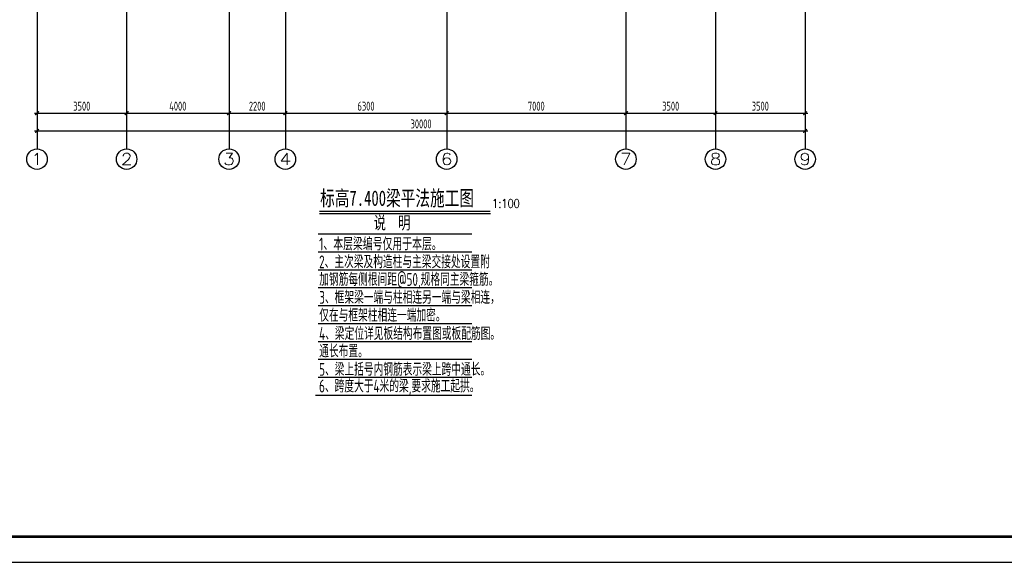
# Model space of a CAD drawing. Extents: x -302077 to 107904, y -9283 to 295706.
# Tile 198 of 256: x -44632 to -6178, y 113511 to 134706. Entities that reach past the tile are written whole.
import ezdxf
from ezdxf.enums import TextEntityAlignment as Align

# ---------------------------------------------------------------- set-up
doc = ezdxf.new("R2010")
doc.units = 0
doc.header["$LTSCALE"] = 500
doc.header["$MEASUREMENT"] = 0
doc.layers.get('0').update_dxf_attribs({"linetype": 'CONTINUOUS'})
doc.layers.get('Defpoints').update_dxf_attribs({"linetype": 'CONTINUOUS'})
for name, color, linetype in [('AXIS', 3, 'CONTINUOUS'), ('AXIS_TEXT', 7, 'CONTINUOUS'), ('PUB_DIM', 3, 'CONTINUOUS'), ('PUB_TITLE', 4, 'CONTINUOUS'), ('TEXT', 7, 'CONTINUOUS'), ('图名层', 13, 'CONTINUOUS'), ('浅辅助线', 8, 'CONTINUOUS')]:
    doc.layers.add(name, color=color, linetype=linetype)
doc.styles.add('_TCH_AXIS', font='COMPLEX', dxfattribs={"bigfont": 'GBCBIG'})
doc.styles.add('COMPLEX', font='COMPLEX')
doc.styles.add('DIM_FONT', font='SIMPLEX.shx', dxfattribs={"width": 0.8})
doc.styles.add('HTHZ', font='simhei.ttf', dxfattribs={"width": 0.7, "height": 600})
doc.styles.add('TSSD_Dimension', font='tssdeng.shx', dxfattribs={"width": 0.7, "bigfont": 'hztxt.shx'})
doc.styles.add('TSSD_Rein', font='tssdeng.shx', dxfattribs={"width": 0.7, "bigfont": 'hztxt.shx'})
doc.dimstyles.new('TSSD_100_100', dxfattribs={"dimtxt": 350, "dimasz": 100, "dimexe": 100, "dimexo": 250, "dimgap": 100, "dimtad": 1, "dimdec": 0, "dimzin": 0, "dimdsep": 46, "dimtxsty": 'TSSD_Dimension', "dimblk": 'ARCHTICK', "dimblk1": 'ARCHTICK', "dimblk2": 'ARCHTICK', "dimcen": 0, "dimdle": 100, "dimclrt": 7, "dimadec": 0, "dimazin": 0, "dimtfac": 1, "dimtdec": 0, "dimtix": 1, "dimtmove": 2, "dimatfit": 3, "dimfxl": 1, "dimtolj": 1, "dimtzin": 0, "dimarcsym": 0})

# ---------------------------------------------------------------- blocks, each defined once
blk = doc.blocks.new('wrtgtg')
at = {"layer": 'PUB_TITLE'}
blk.add_lwpolyline([(-75296, -5841), (8804, -5841), (8804, 53559), (-75296, 53559)], close=True, dxfattribs=at)
at = {"layer": 'PUB_TITLE', "const_width": 100}
blk.add_lwpolyline([(-72796, -4841), (7804, -4841), (7804, 52559), (-72796, 52559)], close=True, dxfattribs=at)
blk = doc.blocks.new('_ArchTick')
at = {"color": 0, "linetype": 'ByBlock', "const_width": 0.5}
blk.add_lwpolyline([(-0.71, -0.71), (0.71, 0.71)], dxfattribs=at)
blk = doc.blocks.new('*D780')
at = {"layer": 'AXIS', "color": 0, "lineweight": -2}
for p, q in [((-44785, 91353), (-44785, 88203)), ((-14785, 91353), (-14785, 88203)), ((-44885, 88303), (-14685, 88303))]:
    blk.add_line(p, q, dxfattribs=at)
at = {"layer": 'Defpoints', "color": 0}
for p in [(-44785, 91603), (-14785, 91603), (-14785, 88303)]:
    blk.add_point(p, dxfattribs=at)
at = {"layer": 'AXIS', "color": 0, "lineweight": -2, "xscale": 100, "yscale": 100, "zscale": 100, "rotation": 180}
blk.add_blockref('_ArchTick', (-44785, 88303), dxfattribs=at)
at = {"layer": 'AXIS', "color": 0, "lineweight": -2, "xscale": 100, "yscale": 100, "zscale": 100}
blk.add_blockref('_ArchTick', (-14785, 88303), dxfattribs=at)
at = {"layer": 'AXIS', "color": 7, "insert": (-29785, 88578), "char_height": 350, "attachment_point": 5, "style": 'TSSD_Dimension'}
blk.add_mtext('\\A1;30000', dxfattribs=at)
blk = doc.blocks.new('*D781')
at = {"layer": 'Defpoints', "color": 0}
for p in [(-44785, 91603), (-41285, 91603), (-41285, 88996)]:
    blk.add_point(p, dxfattribs=at)
at = {"layer": 'PUB_DIM', "color": 0, "lineweight": -2}
for p, q in [((-44785, 91353), (-44785, 88896)), ((-41285, 91353), (-41285, 88896)), ((-44885, 88996), (-41185, 88996))]:
    blk.add_line(p, q, dxfattribs=at)
at = {"layer": 'PUB_DIM', "color": 0, "lineweight": -2, "xscale": 100, "yscale": 100, "zscale": 100, "rotation": 180}
blk.add_blockref('_ArchTick', (-44785, 88996), dxfattribs=at)
at = {"layer": 'PUB_DIM', "color": 0, "lineweight": -2, "xscale": 100, "yscale": 100, "zscale": 100}
blk.add_blockref('_ArchTick', (-41285, 88996), dxfattribs=at)
at = {"layer": 'PUB_DIM', "color": 7, "insert": (-43035, 89271), "char_height": 350, "attachment_point": 5, "style": 'TSSD_Dimension'}
blk.add_mtext('\\A1;3500', dxfattribs=at)
blk = doc.blocks.new('*D782')
at = {"layer": 'Defpoints', "color": 0}
for p in [(-41285, 91603), (-37285, 91603), (-37285, 88996)]:
    blk.add_point(p, dxfattribs=at)
at = {"layer": 'PUB_DIM', "color": 0, "lineweight": -2}
for p, q in [((-41285, 91353), (-41285, 88896)), ((-37285, 91353), (-37285, 88896)), ((-41385, 88996), (-37185, 88996))]:
    blk.add_line(p, q, dxfattribs=at)
at = {"layer": 'PUB_DIM', "color": 0, "lineweight": -2, "xscale": 100, "yscale": 100, "zscale": 100, "rotation": 180}
blk.add_blockref('_ArchTick', (-41285, 88996), dxfattribs=at)
at = {"layer": 'PUB_DIM', "color": 0, "lineweight": -2, "xscale": 100, "yscale": 100, "zscale": 100}
blk.add_blockref('_ArchTick', (-37285, 88996), dxfattribs=at)
at = {"layer": 'PUB_DIM', "color": 7, "insert": (-39285, 89271), "char_height": 350, "attachment_point": 5, "style": 'TSSD_Dimension'}
blk.add_mtext('\\A1;4000', dxfattribs=at)
blk = doc.blocks.new('*D783')
at = {"layer": 'Defpoints', "color": 0}
for p in [(-37285, 91603), (-35085, 91603), (-35085, 88996)]:
    blk.add_point(p, dxfattribs=at)
at = {"layer": 'PUB_DIM', "color": 0, "lineweight": -2}
for p, q in [((-37285, 91353), (-37285, 88896)), ((-35085, 91353), (-35085, 88896)), ((-37385, 88996), (-34985, 88996))]:
    blk.add_line(p, q, dxfattribs=at)
at = {"layer": 'PUB_DIM', "color": 0, "lineweight": -2, "xscale": 100, "yscale": 100, "zscale": 100, "rotation": 180}
blk.add_blockref('_ArchTick', (-37285, 88996), dxfattribs=at)
at = {"layer": 'PUB_DIM', "color": 0, "lineweight": -2, "xscale": 100, "yscale": 100, "zscale": 100}
blk.add_blockref('_ArchTick', (-35085, 88996), dxfattribs=at)
at = {"layer": 'PUB_DIM', "color": 7, "insert": (-36185, 89271), "char_height": 350, "attachment_point": 5, "style": 'TSSD_Dimension'}
blk.add_mtext('\\A1;2200', dxfattribs=at)
blk = doc.blocks.new('*D784')
at = {"layer": 'Defpoints', "color": 0}
for p in [(-35085, 91603), (-28785, 91603), (-28785, 88996)]:
    blk.add_point(p, dxfattribs=at)
at = {"layer": 'PUB_DIM', "color": 0, "lineweight": -2}
for p, q in [((-35085, 91353), (-35085, 88896)), ((-28785, 91353), (-28785, 88896)), ((-35185, 88996), (-28685, 88996))]:
    blk.add_line(p, q, dxfattribs=at)
at = {"layer": 'PUB_DIM', "color": 0, "lineweight": -2, "xscale": 100, "yscale": 100, "zscale": 100, "rotation": 180}
blk.add_blockref('_ArchTick', (-35085, 88996), dxfattribs=at)
at = {"layer": 'PUB_DIM', "color": 0, "lineweight": -2, "xscale": 100, "yscale": 100, "zscale": 100}
blk.add_blockref('_ArchTick', (-28785, 88996), dxfattribs=at)
at = {"layer": 'PUB_DIM', "color": 7, "insert": (-31935, 89271), "char_height": 350, "attachment_point": 5, "style": 'TSSD_Dimension'}
blk.add_mtext('\\A1;6300', dxfattribs=at)
blk = doc.blocks.new('*D785')
at = {"layer": 'Defpoints', "color": 0}
for p in [(-28785, 91603), (-21785, 91603), (-21785, 88996)]:
    blk.add_point(p, dxfattribs=at)
at = {"layer": 'PUB_DIM', "color": 0, "lineweight": -2}
for p, q in [((-28785, 91353), (-28785, 88896)), ((-21785, 91353), (-21785, 88896)), ((-28885, 88996), (-21685, 88996))]:
    blk.add_line(p, q, dxfattribs=at)
at = {"layer": 'PUB_DIM', "color": 0, "lineweight": -2, "xscale": 100, "yscale": 100, "zscale": 100, "rotation": 180}
blk.add_blockref('_ArchTick', (-28785, 88996), dxfattribs=at)
at = {"layer": 'PUB_DIM', "color": 0, "lineweight": -2, "xscale": 100, "yscale": 100, "zscale": 100}
blk.add_blockref('_ArchTick', (-21785, 88996), dxfattribs=at)
at = {"layer": 'PUB_DIM', "color": 7, "insert": (-25285, 89271), "char_height": 350, "attachment_point": 5, "style": 'TSSD_Dimension'}
blk.add_mtext('\\A1;7000', dxfattribs=at)
blk = doc.blocks.new('*D786')
at = {"layer": 'Defpoints', "color": 0}
for p in [(-21785, 91603), (-18285, 91603), (-18285, 88996)]:
    blk.add_point(p, dxfattribs=at)
at = {"layer": 'PUB_DIM', "color": 0, "lineweight": -2}
for p, q in [((-21785, 91353), (-21785, 88896)), ((-18285, 91353), (-18285, 88896)), ((-21885, 88996), (-18185, 88996))]:
    blk.add_line(p, q, dxfattribs=at)
at = {"layer": 'PUB_DIM', "color": 0, "lineweight": -2, "xscale": 100, "yscale": 100, "zscale": 100, "rotation": 180}
blk.add_blockref('_ArchTick', (-21785, 88996), dxfattribs=at)
at = {"layer": 'PUB_DIM', "color": 0, "lineweight": -2, "xscale": 100, "yscale": 100, "zscale": 100}
blk.add_blockref('_ArchTick', (-18285, 88996), dxfattribs=at)
at = {"layer": 'PUB_DIM', "color": 7, "insert": (-20035, 89271), "char_height": 350, "attachment_point": 5, "style": 'TSSD_Dimension'}
blk.add_mtext('\\A1;3500', dxfattribs=at)
blk = doc.blocks.new('*D787')
at = {"layer": 'Defpoints', "color": 0}
for p in [(-18285, 91603), (-14785, 91603), (-14785, 88996)]:
    blk.add_point(p, dxfattribs=at)
at = {"layer": 'PUB_DIM', "color": 0, "lineweight": -2}
for p, q in [((-18285, 91353), (-18285, 88896)), ((-14785, 91353), (-14785, 88896)), ((-18385, 88996), (-14685, 88996))]:
    blk.add_line(p, q, dxfattribs=at)
at = {"layer": 'PUB_DIM', "color": 0, "lineweight": -2, "xscale": 100, "yscale": 100, "zscale": 100, "rotation": 180}
blk.add_blockref('_ArchTick', (-18285, 88996), dxfattribs=at)
at = {"layer": 'PUB_DIM', "color": 0, "lineweight": -2, "xscale": 100, "yscale": 100, "zscale": 100}
blk.add_blockref('_ArchTick', (-14785, 88996), dxfattribs=at)
at = {"layer": 'PUB_DIM', "color": 7, "insert": (-16535, 89271), "char_height": 350, "attachment_point": 5, "style": 'TSSD_Dimension'}
blk.add_mtext('\\A1;3500', dxfattribs=at)
blk = doc.blocks.new('_AXISO')
blk.add_circle((0, 0), 0.5)
at = {"layer": 'AXIS_TEXT', "style": 'COMPLEX', "width": 1.041667}
blk.add_attdef('A', text='', height=0.56, dxfattribs=at).set_placement((-0.25, -0.28), (0.25, -0.28), align=Align.FIT)
blk = doc.blocks.new('zw')
at = {"layer": 'AXIS', "color": 250}
for p, q in [((-44784.9, 122803), (-44784.9, 91603)), ((-41284.9, 122803), (-41284.9, 91603)), ((-37284.9, 122803), (-37284.9, 91603)), ((-28784.9, 122803), (-28784.9, 91603)), ((-21784.9, 122803), (-21784.9, 91603)), ((-18284.9, 122803), (-18284.9, 91603)), ((-14784.9, 122803), (-14784.9, 91603)), ((-35084.9, 112394.7), (-35084.9, 91603))]:
    blk.add_line(p, q, dxfattribs=at)
at = {"layer": 'AXIS'}
for p, q in [((-44784.9, 91603), (-44784.9, 87603)), ((-41284.9, 91603), (-41284.9, 87603)), ((-37284.9, 91603), (-37284.9, 87603)), ((-35084.9, 91603), (-35084.9, 87603)), ((-28784.9, 91603), (-28784.9, 87603)), ((-21784.9, 91603), (-21784.9, 87603)), ((-18284.9, 91603), (-18284.9, 87603)), ((-14784.9, 91603), (-14784.9, 87603))]:
    blk.add_line(p, q, dxfattribs=at)
ref = blk.add_blockref('_AXISO', (-44784.9, 87203), dxfattribs=dict(at, xscale=800, yscale=800, zscale=800))
ref.add_attrib('A', '1', dxfattribs={"layer": 'AXIS_TEXT', "height": 452.5, "style": '_TCH_AXIS', "width": 2.333333}).set_placement((-45011.1, 86976.7), (-44558.6, 86976.7), align=Align.FIT)
ref = blk.add_blockref('_AXISO', (-41284.9, 87203), dxfattribs=dict(at, xscale=800, yscale=800, zscale=800))
ref.add_attrib('A', '2', dxfattribs={"layer": 'AXIS_TEXT', "height": 452.5, "style": '_TCH_AXIS', "width": 1.5}).set_placement((-41511.1, 86976.7), (-41058.6, 86976.7), align=Align.FIT)
ref = blk.add_blockref('_AXISO', (-37284.9, 87203), dxfattribs=dict(at, xscale=800, yscale=800, zscale=800))
ref.add_attrib('A', '3', dxfattribs={"layer": 'AXIS_TEXT', "height": 452.5, "style": '_TCH_AXIS', "width": 1.5}).set_placement((-37511.1, 86976.7), (-37058.6, 86976.7), align=Align.FIT)
ref = blk.add_blockref('_AXISO', (-35084.9, 87203), dxfattribs=dict(at, xscale=800, yscale=800, zscale=800))
ref.add_attrib('A', '4', dxfattribs={"layer": 'AXIS_TEXT', "height": 452.5, "style": '_TCH_AXIS', "width": 1.3125}).set_placement((-35311.1, 86976.7), (-34858.6, 86976.7), align=Align.FIT)
ref = blk.add_blockref('_AXISO', (-28784.9, 87203), dxfattribs=dict(at, xscale=800, yscale=800, zscale=800))
ref.add_attrib('A', '6', dxfattribs={"layer": 'AXIS_TEXT', "height": 452.5, "style": '_TCH_AXIS', "width": 1.5}).set_placement((-29011.1, 86976.7), (-28558.6, 86976.7), align=Align.FIT)
ref = blk.add_blockref('_AXISO', (-21784.9, 87203), dxfattribs=dict(at, xscale=800, yscale=800, zscale=800))
ref.add_attrib('A', '7', dxfattribs={"layer": 'AXIS_TEXT', "height": 452.5, "style": '_TCH_AXIS', "width": 1.5}).set_placement((-22011.1, 86976.7), (-21558.6, 86976.7), align=Align.FIT)
ref = blk.add_blockref('_AXISO', (-18284.9, 87203), dxfattribs=dict(at, xscale=800, yscale=800, zscale=800))
ref.add_attrib('A', '8', dxfattribs={"layer": 'AXIS_TEXT', "height": 452.5, "style": '_TCH_AXIS', "width": 1.5}).set_placement((-18511.1, 86976.7), (-18058.6, 86976.7), align=Align.FIT)
ref = blk.add_blockref('_AXISO', (-14784.9, 87203), dxfattribs=dict(at, xscale=800, yscale=800, zscale=800))
ref.add_attrib('A', '9', dxfattribs={"layer": 'AXIS_TEXT', "height": 452.5, "style": '_TCH_AXIS', "width": 1.5}).set_placement((-15011.1, 86976.7), (-14558.6, 86976.7), align=Align.FIT)
dim = blk.add_aligned_dim(p1=(-44784.9, 91603), p2=(-14784.9, 91603), distance=-3300, dimstyle='TSSD_100_100', dxfattribs=at)
dim.commit()
dim.dimension.update_dxf_attribs({"geometry": '*D780', "text_midpoint": (-29784.9, 88578)})
at = {"layer": 'PUB_DIM'}
for p1, p2, picture, middle in [((-44784.9, 91603), (-41284.9, 91603), '*D781', (-43034.9, 89271.2)), ((-41284.9, 91603), (-37284.9, 91603), '*D782', (-39284.9, 89271.2)), ((-37284.9, 91603), (-35084.9, 91603), '*D783', (-36184.9, 89271.2)), ((-35084.9, 91603), (-28784.9, 91603), '*D784', (-31934.9, 89271.2)), ((-28784.9, 91603), (-21784.9, 91603), '*D785', (-25284.9, 89271.2)), ((-21784.9, 91603), (-18284.9, 91603), '*D786', (-20034.9, 89271.2)), ((-18284.9, 91603), (-14784.9, 91603), '*D787', (-16534.9, 89271.2))]:
    dim = blk.add_aligned_dim(p1=p1, p2=p2, distance=-2606.8, dimstyle='TSSD_100_100', dxfattribs=at)
    dim.commit()
    dim.dimension.update_dxf_attribs({"geometry": picture, "text_midpoint": middle})

msp = doc.modelspace()

# ---------------------------------------------------------------- linework, layer by layer
at = {"layer": '图名层'}
msp.add_line((-32924.063, 127136.577), (-26250.42, 127136.577), dxfattribs=at)
at = {"layer": '图名层', "const_width": 50}
msp.add_lwpolyline([(-32924.063, 127219.923), (-26250.42, 127219.923)], dxfattribs=at)
at = {"layer": '浅辅助线', "ltscale": 0.5}
for p, q in [((-32980.229, 126341.237), (-26979.479, 126341.237)), ((-32980.229, 126341.237), (-26979.479, 126341.237)), ((-32979.829, 126341.237), (-26979.079, 126341.237)), ((-32979.829, 126341.237), (-26979.079, 126341.237)), ((-32979.829, 126341.237), (-26979.079, 126341.237)), ((-32979.829, 125641.237), (-26979.079, 125641.237)), ((-32979.829, 124941.237), (-26979.079, 124941.237)), ((-32979.829, 124941.237), (-26979.079, 124941.237)), ((-32979.829, 124941.237), (-26979.079, 124941.237)), ((-32979.829, 124941.237), (-26979.079, 124941.237)), ((-32979.829, 124241.237), (-26979.079, 124241.237)), ((-32979.829, 123541.237), (-26979.079, 123541.237)), ((-32979.829, 122841.237), (-26979.079, 122841.237)), ((-32979.829, 122141.237), (-26979.079, 122141.237)), ((-32979.829, 121441.237), (-26979.079, 121441.237)), ((-32979.829, 120741.237), (-26979.079, 120741.237)), ((-33078.462, 120041.237), (-27077.712, 120041.237)), ((-33078.461, 120041.237), (-27077.311, 120041.237)), ((-33078.461, 120041.237), (-27077.711, 120041.237)), ((-33078.461, 120041.237), (-27077.311, 120041.237)), ((-33076.912, 120041.237), (-27075.762, 120041.237)), ((-33076.912, 120041.237), (-26979.079, 120041.237))]:
    msp.add_line(p, q, dxfattribs=at)

# ---------------------------------------------------------------- block references
msp.add_blockref('wrtgtg', (7462.635, 119352.674))
at = {"layer": 'PUB_DIM'}
msp.add_blockref('zw', (828.635, 42057.129), dxfattribs=at)

# ---------------------------------------------------------------- texts
at = {"layer": 'TEXT', "style": 'TSSD_Rein'}
for s, width, p in [('1、本层梁编号仅用于本层。', 0.7, (-32937.638, 125695.924)), ('2、主次梁及构造柱与主梁交接处设置附', 0.66, (-32937.638, 124995.924)), ('加钢筋每侧根间距@50,规格同主梁箍筋。', 0.66, (-32932.919, 124309.124)), ('3、框架梁一端与柱相连另一端与梁相连，', 0.66, (-32932.919, 123609.124)), ('仅在与框架柱相连一端加密。', 0.66, (-32932.919, 122909.124)), ('4、梁定位详见板结构布置图或板配筋图。', 0.66, (-32937.638, 122195.924)), ('通长布置。', 0.66, (-32932.919, 121509.124)), ('5、梁上括号内钢筋表示梁上跨中通长。', 0.66, (-32937.638, 120795.924)), ('6、跨度大于4米的梁,要求施工起拱。', 0.66, (-32939.506, 120146.156))]:
    msp.add_text(s, height=500, dxfattribs=dict(at, width=width)).set_placement(p)
at = {"layer": '图名层'}
for s, height, style, width, p in [('标高7.400梁平法施工图', 600, 'HTHZ', 0.7, (-32899.459, 127435.703)), ('1:100', 350, 'DIM_FONT', 0.8, (-26180.52, 127350.427)), ('说  明', 500, 'HTHZ', 0.7, (-30804.486, 126526.031))]:
    msp.add_text(s, height=height, dxfattribs=dict(at, style=style, width=width)).set_placement(p)

doc.saveas('drawing.dxf')
